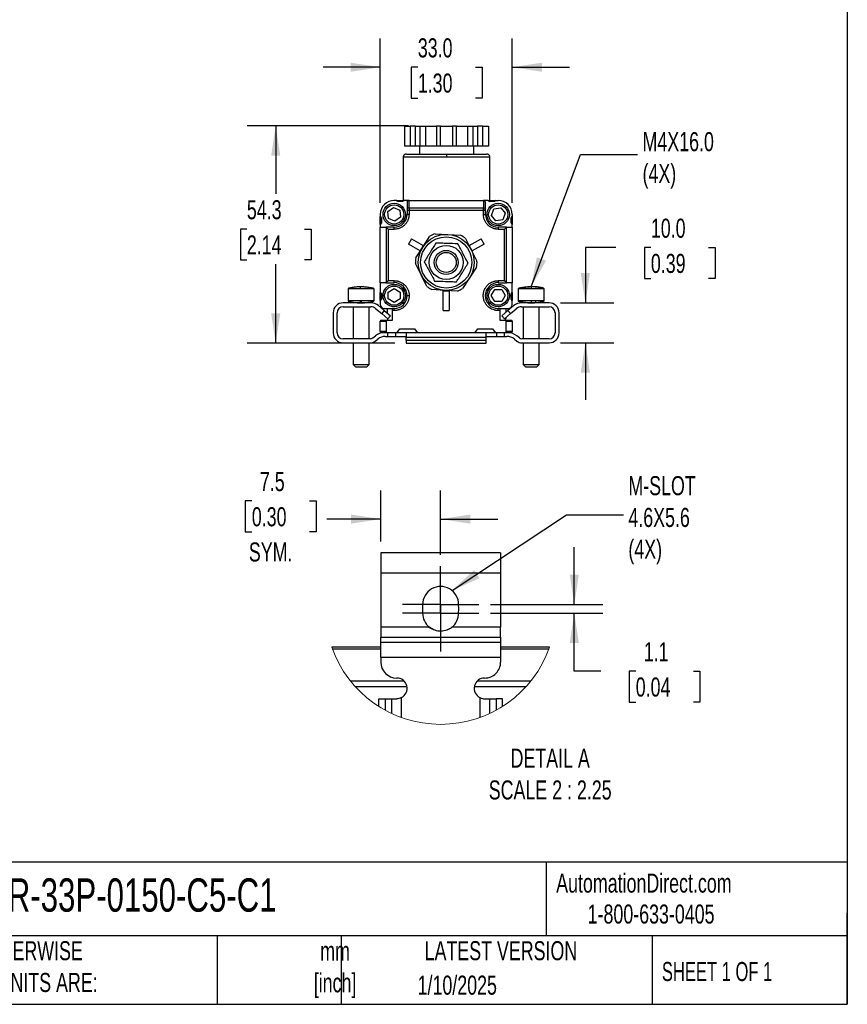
# Model space of a CAD drawing. Header units: millimetres. Extents: x 14 to 614, y 14 to 471.
# Tile 5 of 8: x 407 to 614, y 14 to 260. Entities that reach past the tile are written whole.
import ezdxf

# ---------------------------------------------------------------- set-up
doc = ezdxf.new("R2010")
doc.units = ezdxf.units.MM
doc.header["$LTSCALE"] = 2.25
doc.linetypes.add('CENTERX2', pattern=[20.32, 12.7, -2.54, 2.54, -2.54])
doc.layers.add('CENTER', color=40, linetype='CENTERX2')
doc.layers.add('DIMENSIONS', color=140, linetype='Continuous', lineweight=25)
doc.layers.add('TEXT', color=140, linetype='Continuous', lineweight=25)
doc.styles.add('SLDTEXTSTYLE0', font='TXT', dxfattribs={"width": 0.7})
doc.styles.add('SLDTEXTSTYLE1', font='TXT', dxfattribs={"width": 0.65})
doc.dimstyles.new('SLDDIMSTYLE0', dxfattribs={"dimtxt": 4.855518, "dimasz": 7.4295, "dimexe": 0, "dimexo": 0.0625, "dimgap": 1.213879, "dimtad": 0, "dimtih": 1, "dimtoh": 1, "dimrnd": 1e-09, "dimzin": 12, "dimdsep": 46, "dimtxsty": 'SLDTEXTSTYLE0', "dimsah": 1, "dimcen": 0.09, "dimadec": 0, "dimazin": 3, "dimtfac": 1, "dimtofl": 0, "dimtmove": 0, "dimatfit": 3, "dimfxl": 0, "dimfrac": 2, "dimtolj": 1, "dimtzin": 12, "dimarcsym": 0})
doc.dimstyles.new('SLDDIMSTYLE3', dxfattribs={"dimtxt": 4.855518, "dimasz": 7.4295, "dimexe": 0, "dimexo": 0.0625, "dimgap": 1.213879, "dimtad": 0, "dimtih": 1, "dimtoh": 1, "dimrnd": 1e-09, "dimzin": 4, "dimdsep": 46, "dimtxsty": 'SLDTEXTSTYLE0', "dimsah": 1, "dimcen": 0.09, "dimadec": 0, "dimazin": 1, "dimtfac": 1, "dimtmove": 0, "dimatfit": 0, "dimfxl": 0, "dimfrac": 2, "dimtolj": 1, "dimtzin": 12, "dimarcsym": 0})
doc.dimstyles.new('SLDDIMSTYLE4', dxfattribs={"dimtxt": 0.18, "dimasz": 7.4295, "dimexe": 0, "dimexo": 0.0625, "dimgap": 0, "dimtad": 0, "dimtih": 1, "dimtoh": 1, "dimdec": 0, "dimrnd": 1e-09, "dimzin": 0, "dimdsep": 46, "dimtxsty": 'Standard', "dimsah": 1, "dimcen": 0.09, "dimadec": 0, "dimazin": 0, "dimtfac": 7.4295, "dimtdec": 0, "dimtofl": 0, "dimtmove": 0, "dimatfit": 3, "dimfxl": 0, "dimfrac": 2, "dimtolj": 1, "dimtzin": 0, "dimarcsym": 0})
doc.dimstyles.new('SLDDIMSTYLE6', dxfattribs={"dimtxt": 4.855518, "dimasz": 7.4295, "dimexe": 0, "dimexo": 0.0625, "dimgap": 1.213879, "dimtad": 0, "dimtih": 1, "dimtoh": 1, "dimlfac": 0.5, "dimrnd": 1e-09, "dimzin": 12, "dimdsep": 46, "dimtxsty": 'SLDTEXTSTYLE0', "dimsah": 1, "dimcen": 0.09, "dimadec": 0, "dimazin": 3, "dimtfac": 1, "dimtmove": 0, "dimatfit": 0, "dimfxl": 0, "dimfrac": 2, "dimtolj": 1, "dimtzin": 12, "dimarcsym": 0})

# ---------------------------------------------------------------- blocks, each defined once
blk = doc.blocks.new('_D_5')
at = {"layer": 'DIMENSIONS'}
for p, q in [((556.48, 203.45), (548.86, 203.45)), ((548.86, 203.45), (548.86, 189.64)), ((565.24, 203.45), (563.61, 203.45)), ((563.61, 203.45), (563.61, 195.73)), ((579.67, 203.45), (581.3, 203.45)), ((581.3, 203.45), (581.3, 195.73)), ((563.61, 195.73), (565.24, 195.73)), ((581.3, 195.73), (579.67, 195.73)), ((542.64, 189.64), (556, 189.64)), ((542.64, 179.64), (556, 179.64)), ((548.86, 179.64), (548.86, 165.35))]:
    blk.add_line(p, q, dxfattribs=at)
for points in [[(548.86, 189.64), (550, 197.07), (547.71, 197.07)], [(548.86, 179.64), (547.71, 172.21), (550, 172.21)]]:
    blk.add_solid(points, dxfattribs=at)
at = {"layer": 'DIMENSIONS', "char_height": 4.762, "attachment_point": 1, "style": 'SLDTEXTSTYLE0'}
for s, insert in [('10.0', (565.24, 210.67)), ('0.39', (565.24, 201.87))]:
    blk.add_mtext(s, dxfattribs=dict(at, insert=insert))
blk = doc.blocks.new('_D_6')
at = {"layer": 'DIMENSIONS'}
for p, q in [((497.56, 214.59), (497.56, 255.67)), ((530.56, 214.59), (530.56, 255.67)), ((497.56, 248.53), (483.28, 248.53)), ((506.96, 248.53), (505.33, 248.53)), ((505.33, 248.53), (505.33, 240.81)), ((521.39, 248.53), (523.02, 248.53)), ((523.02, 248.53), (523.02, 240.81)), ((530.56, 248.53), (544.85, 248.53)), ((505.33, 240.81), (506.96, 240.81)), ((523.02, 240.81), (521.39, 240.81))]:
    blk.add_line(p, q, dxfattribs=at)
for points in [[(497.56, 248.53), (490.13, 249.67), (490.13, 247.39)], [(530.56, 248.53), (537.99, 247.39), (537.99, 249.67)]]:
    blk.add_solid(points, dxfattribs=at)
at = {"layer": 'DIMENSIONS', "char_height": 4.762, "attachment_point": 1, "style": 'SLDTEXTSTYLE0'}
for s, insert in [('33.0', (506.96, 255.75)), ('1.30', (506.96, 246.95))]:
    blk.add_mtext(s, dxfattribs=dict(at, insert=insert))
blk = doc.blocks.new('_D_7')
at = {"layer": 'DIMENSIONS'}
for p, q in [((504.67, 233.84), (464.28, 233.84)), ((471.42, 233.84), (471.42, 216.87)), ((464.21, 208.07), (462.58, 208.07)), ((462.58, 208.07), (462.58, 200.35)), ((478.64, 208.07), (480.27, 208.07)), ((480.27, 208.07), (480.27, 200.35)), ((462.58, 200.35), (464.21, 200.35)), ((480.27, 200.35), (478.64, 200.35)), ((471.42, 179.57), (471.42, 199.26)), ((501.18, 179.57), (464.28, 179.57))]:
    blk.add_line(p, q, dxfattribs=at)
for points in [[(471.42, 233.84), (470.28, 226.41), (472.57, 226.41)], [(471.42, 179.57), (472.57, 187), (470.28, 187)]]:
    blk.add_solid(points, dxfattribs=at)
at = {"layer": 'DIMENSIONS', "char_height": 4.762, "attachment_point": 1, "style": 'SLDTEXTSTYLE0'}
for s, insert in [('54.3', (464.21, 215.29)), ('2.14', (464.21, 206.49))]:
    blk.add_mtext(s, dxfattribs=dict(at, insert=insert))
blk = doc.blocks.new('_D_17')
at = {"layer": 'DIMENSIONS'}
for p, q in [((546.09, 114.25), (546.09, 128.53)), ((525.11, 114.25), (553.23, 114.25)), ((525.11, 112.05), (553.23, 112.05)), ((546.09, 97.56), (546.09, 112.05)), ((552.7, 97.56), (546.09, 97.56)), ((561.45, 97.56), (559.82, 97.56)), ((559.82, 97.56), (559.82, 89.84)), ((575.88, 97.56), (577.51, 97.56)), ((577.51, 97.56), (577.51, 89.84)), ((559.82, 89.84), (561.45, 89.84)), ((577.51, 89.84), (575.88, 89.84))]:
    blk.add_line(p, q, dxfattribs=at)
for points in [[(546.09, 114.25), (547.23, 121.68), (544.95, 121.68)], [(546.09, 112.05), (544.95, 104.62), (547.23, 104.62)]]:
    blk.add_solid(points, dxfattribs=at)
at = {"layer": 'DIMENSIONS', "char_height": 4.762, "attachment_point": 1, "style": 'SLDTEXTSTYLE0'}
for s, insert in [('1.1', (563.47, 104.79)), ('0.04', (561.45, 95.98))]:
    blk.add_mtext(s, dxfattribs=dict(at, insert=insert))
blk = doc.blocks.new('_D_18')
at = {"layer": 'DIMENSIONS'}
for p, q in [((497.67, 130), (497.67, 142.72)), ((512.67, 126.68), (512.67, 142.72)), ((465.45, 140.12), (463.82, 140.12)), ((463.82, 140.12), (463.82, 132.4)), ((479.88, 140.12), (481.51, 140.12)), ((481.51, 140.12), (481.51, 132.4)), ((497.67, 135.58), (484.23, 135.58)), ((512.67, 135.58), (526.96, 135.58)), ((463.82, 132.4), (465.45, 132.4)), ((481.51, 132.4), (479.88, 132.4))]:
    blk.add_line(p, q, dxfattribs=at)
for points in [[(497.67, 135.58), (490.24, 136.72), (490.24, 134.43)], [(512.67, 135.58), (520.1, 134.43), (520.1, 136.72)]]:
    blk.add_solid(points, dxfattribs=at)
at = {"layer": 'DIMENSIONS', "char_height": 4.762, "attachment_point": 1, "style": 'SLDTEXTSTYLE0'}
for s, insert in [('7.5', (467.47, 147.34)), ('0.30', (465.45, 138.54)), ('SYM.', (464.71, 129.74))]:
    blk.add_mtext(s, dxfattribs=dict(at, insert=insert))
blk = doc.blocks.new('SW_CENTERMARKSYMBOL_8')
at = {"layer": 'CENTER', "color": 0}
for p, q in [((0, 5.08), (0, 9.58)), ((0, 0), (0, 5.08)), ((-5.08, 0), (-9.58, 0)), ((0, 0), (-5.08, 0)), ((0, 0), (0, -5.08)), ((0, 0), (5.08, 0)), ((5.08, 0), (9.58, 0)), ((0, -5.08), (0, -9.58))]:
    blk.add_line(p, q, dxfattribs=at)
blk = doc.blocks.new('SW_CENTERMARKSYMBOL_9')
at = {"layer": 'CENTER', "color": 0}
for p, q in [((0, 5.08), (0, 9.58)), ((0, 0), (0, 5.08)), ((-5.08, 0), (-9.58, 0)), ((0, 0), (-5.08, 0)), ((0, 0), (0, -5.08)), ((0, 0), (5.08, 0)), ((5.08, 0), (9.58, 0)), ((0, -5.08), (0, -9.58))]:
    blk.add_line(p, q, dxfattribs=at)

msp = doc.modelspace()

# ---------------------------------------------------------------- linework, layer by layer
for p, q in [((503.659, 233.837), (503.659, 228.837)), ((503.659, 233.837), (505.03, 233.837)), ((505.03, 233.837), (505.03, 228.837)), ((506.396, 233.837), (505.03, 233.837)), ((506.396, 228.837), (506.396, 233.837)), ((506.396, 233.837), (507.53, 233.837)), ((507.53, 228.837), (507.53, 233.837)), ((507.53, 233.837), (508.901, 233.837)), ((508.901, 233.837), (508.901, 228.837)), ((508.901, 233.837), (511.643, 233.837)), ((511.643, 233.837), (511.643, 228.837)), ((512.643, 233.837), (511.643, 233.837)), ((512.643, 228.837), (512.643, 233.837)), ((512.643, 233.837), (515.643, 233.837)), ((515.643, 233.837), (515.643, 228.837)), ((516.643, 233.837), (515.643, 233.837)), ((516.643, 228.837), (516.643, 233.837)), ((516.643, 233.837), (519.386, 233.837)), ((519.386, 233.837), (519.386, 228.837)), ((519.386, 233.837), (520.757, 233.837)), ((520.757, 233.837), (520.757, 228.837)), ((520.757, 233.837), (521.891, 233.837)), ((521.891, 233.837), (521.891, 228.837)), ((523.257, 233.837), (521.891, 233.837)), ((523.257, 228.837), (523.257, 233.837)), ((523.257, 233.837), (524.628, 233.837)), ((524.628, 233.837), (524.628, 228.837)), ((505.03, 228.837), (503.659, 228.837)), ((506.396, 228.837), (505.03, 228.837)), ((507.53, 228.837), (506.396, 228.837)), ((507.343, 228.837), (507.343, 226.837)), ((508.901, 228.837), (507.53, 228.837)), ((511.643, 228.837), (508.901, 228.837)), ((512.643, 228.837), (511.643, 228.837)), ((515.643, 228.837), (512.643, 228.837)), ((516.643, 228.837), (515.643, 228.837)), ((519.386, 228.837), (516.643, 228.837)), ((520.757, 228.837), (519.386, 228.837)), ((521.891, 228.837), (520.757, 228.837)), ((520.943, 226.837), (520.943, 228.837)), ((523.257, 228.837), (521.891, 228.837)), ((524.628, 228.837), (523.257, 228.837)), ((503.293, 226.037), (503.293, 215.237)), ((514.143, 226.037), (503.293, 226.037)), ((524.993, 226.037), (514.143, 226.037)), ((524.993, 215.237), (524.993, 226.037)), ((501.563, 215.237), (501.063, 215.237)), ((501.963, 214.937), (501.563, 215.237)), ((501.563, 215.237), (503.563, 215.237)), ((503.224, 214.983), (501.902, 214.983)), ((503.163, 214.937), (501.963, 214.937)), ((503.563, 215.237), (503.163, 214.937)), ((504.763, 215.237), (503.563, 215.237)), ((504.263, 214.73), (504.263, 212.94)), ((504.763, 213.32), (504.763, 215.237)), ((504.763, 215.237), (523.363, 215.237)), ((523.363, 215.237), (523.363, 213.32)), ((524.563, 215.237), (523.363, 215.237)), ((523.863, 212.827), (523.863, 214.73)), ((524.563, 215.237), (524.963, 214.937)), ((524.563, 215.237), (526.563, 215.237)), ((526.224, 214.983), (524.902, 214.983)), ((526.163, 214.937), (524.963, 214.937)), ((526.563, 215.237), (526.163, 214.937)), ((526.563, 215.237), (527.063, 215.237)), ((497.563, 211.737), (497.563, 211.237)), ((499.455, 212.467), (500.853, 213.49)), ((499.642, 210.745), (499.455, 212.467)), ((500.853, 213.49), (502.438, 212.791)), ((502.438, 212.791), (502.625, 211.069)), ((504.263, 212.728), (504.263, 211.737)), ((504.763, 212.728), (504.263, 212.728)), ((504.763, 211.737), (504.263, 211.737)), ((504.763, 213.32), (504.763, 212.728)), ((523.363, 213.32), (504.763, 213.32)), ((504.763, 212.728), (504.763, 211.737)), ((523.363, 212.728), (504.763, 212.728)), ((523.363, 212.728), (523.363, 213.32)), ((523.363, 211.737), (523.363, 212.728)), ((523.863, 212.728), (523.363, 212.728)), ((523.363, 211.737), (523.863, 211.737)), ((523.863, 211.737), (523.863, 212.728)), ((525.382, 211.49), (526.003, 213.107)), ((526.003, 213.107), (527.713, 213.378)), ((527.713, 213.378), (528.804, 212.033)), ((528.804, 212.033), (528.184, 210.415)), ((530.563, 211.737), (530.563, 211.237)), ((497.563, 211.237), (497.863, 210.837)), ((497.563, 209.237), (497.563, 211.237)), ((497.863, 209.637), (497.563, 209.237)), ((497.563, 209.237), (497.563, 208.537)), ((497.817, 210.898), (497.817, 209.575)), ((497.863, 210.837), (497.863, 209.637)), ((501.227, 210.046), (499.642, 210.745)), ((502.625, 211.069), (501.227, 210.046)), ((526.473, 210.144), (525.382, 211.49)), ((528.184, 210.415), (526.473, 210.144)), ((530.263, 210.837), (530.563, 211.237)), ((530.263, 209.637), (530.263, 210.837)), ((530.263, 209.637), (530.563, 209.237)), ((530.309, 209.575), (530.309, 210.898)), ((530.563, 211.237), (530.563, 209.237)), ((530.563, 208.537), (530.563, 209.237)), ((497.563, 194.675), (497.563, 208.537)), ((497.563, 208.537), (499, 208.537)), ((501.063, 208.537), (499, 208.537)), ((499.008, 208.533), (499.504, 208.037)), ((499.008, 208.533), (499.008, 194.679)), ((499.504, 208.037), (499.504, 195.175)), ((499.504, 208.037), (501.063, 208.037)), ((501.063, 208.037), (501.063, 208.537)), ((511.269, 206.912), (514.472, 206.725)), ((527.063, 208.537), (527.063, 208.037)), ((529.125, 208.537), (527.063, 208.537)), ((527.063, 208.037), (528.622, 208.037)), ((528.622, 208.037), (529.118, 208.533)), ((528.622, 195.175), (528.622, 208.037)), ((529.118, 194.679), (529.118, 208.533)), ((529.125, 208.537), (530.563, 208.537)), ((530.563, 208.537), (530.563, 194.675)), ((505.345, 205.636), (504.595, 204.337)), ((507.54, 202.637), (504.595, 204.337)), ((505.345, 205.636), (508.29, 203.936)), ((508.215, 203.585), (509.979, 206.264)), ((514.472, 206.725), (517.674, 206.537)), ((518.88, 205.744), (520.319, 202.877)), ((519.836, 203.936), (522.781, 205.636)), ((523.531, 204.337), (520.586, 202.637)), ((523.531, 204.337), (522.781, 205.636)), ((506.452, 200.905), (508.215, 203.585)), ((508.29, 203.936), (507.54, 202.637)), ((520.586, 202.637), (519.836, 203.936)), ((520.319, 202.877), (521.758, 200.01)), ((507.807, 196.597), (506.368, 199.464)), ((521.674, 198.568), (519.91, 195.889)), ((499, 194.675), (497.563, 194.675)), ((497.563, 194.675), (497.563, 192.237)), ((499, 194.675), (501.063, 194.675)), ((499.504, 195.175), (499.008, 194.679)), ((501.063, 195.175), (499.504, 195.175)), ((501.063, 194.675), (501.063, 195.175)), ((509.246, 193.73), (507.807, 196.597)), ((519.91, 195.889), (518.147, 193.209)), ((528.622, 195.175), (527.063, 195.175)), ((527.063, 195.175), (527.063, 194.675)), ((527.063, 194.675), (529.125, 194.675)), ((529.118, 194.679), (528.622, 195.175)), ((530.563, 194.675), (529.125, 194.675)), ((530.563, 192.237), (530.563, 194.675)), ((489.533, 193.137), (489.533, 190.137)), ((489.534, 193.137), (489.533, 193.137)), ((492.558, 193.137), (489.534, 193.137)), ((496.014, 193.137), (492.558, 193.137)), ((496.033, 193.137), (496.014, 193.137)), ((496.033, 190.137), (496.033, 193.137)), ((497.563, 192.237), (497.863, 191.837)), ((497.563, 190.237), (497.563, 192.237)), ((499.543, 192.335), (501.042, 193.202)), ((499.544, 190.603), (499.543, 192.335)), ((501.042, 193.202), (502.543, 192.338)), ((502.543, 192.338), (502.544, 190.606)), ((513.654, 192.749), (510.452, 192.936)), ((513.313, 187.737), (513.313, 192.637)), ((513.313, 192.637), (514.813, 192.637)), ((516.857, 192.561), (513.654, 192.749)), ((514.813, 192.637), (514.813, 187.737)), ((525.331, 191.475), (526.197, 192.975)), ((526.197, 192.975), (527.929, 192.975)), ((527.929, 192.975), (528.795, 191.475)), ((530.263, 191.837), (530.563, 192.237)), ((530.563, 192.237), (530.563, 190.237)), ((532.033, 193.137), (532.033, 190.137)), ((535.283, 193.137), (532.033, 193.137)), ((538.532, 193.137), (535.283, 193.137)), ((536.834, 193.637), (536.239, 193.637)), ((538.533, 193.137), (538.531, 193.137)), ((538.533, 190.137), (538.533, 193.137)), ((538.533, 190.137), (538.533, 193.137)), ((495.191, 189.637), (488.283, 189.637)), ((489.534, 190.137), (489.533, 190.137)), ((492.558, 190.137), (489.534, 190.137)), ((496.014, 190.137), (492.558, 190.137)), ((496.033, 190.137), (496.014, 190.137)), ((497.863, 190.637), (497.563, 190.237)), ((497.563, 190.237), (497.563, 189.237)), ((497.817, 191.898), (497.817, 190.575)), ((497.863, 191.837), (497.863, 190.637)), ((501.045, 189.738), (499.544, 190.603)), ((502.544, 190.606), (501.045, 189.738)), ((526.197, 189.975), (525.331, 191.475)), ((527.929, 189.975), (526.197, 189.975)), ((528.795, 191.475), (527.929, 189.975)), ((530.263, 190.637), (530.263, 191.837)), ((530.563, 190.237), (530.263, 190.637)), ((530.309, 190.575), (530.309, 191.898)), ((530.563, 189.237), (530.563, 190.237)), ((535.283, 190.137), (532.033, 190.137)), ((539.783, 189.637), (532.875, 189.637)), ((538.532, 190.137), (535.283, 190.137)), ((538.533, 190.137), (538.531, 190.137)), ((485.783, 187.137), (485.783, 182.137)), ((486.783, 182.137), (486.783, 187.137)), ((488.283, 188.637), (495.191, 188.637)), ((490.783, 188.637), (490.783, 180.637)), ((494.783, 180.637), (494.783, 188.637)), ((496.476, 188.169), (497.938, 186.942)), ((498.581, 187.708), (497.119, 188.935)), ((498.581, 187.708), (497.938, 186.942)), ((498.563, 188.237), (500.563, 188.237)), ((498.581, 187.708), (500.113, 186.423)), ((499.343, 187.069), (499.343, 188.237)), ((500.563, 188.237), (500.563, 188.198)), ((500.563, 188.198), (500.563, 187.698)), ((501.063, 188.198), (500.563, 188.198)), ((500.563, 187.698), (500.563, 185.237)), ((501.063, 187.698), (500.563, 187.698)), ((501.063, 187.698), (501.063, 188.198)), ((513.313, 187.737), (514.813, 187.737)), ((527.063, 187.698), (527.063, 188.198)), ((527.563, 188.198), (527.063, 188.198)), ((527.563, 187.698), (527.063, 187.698)), ((527.563, 188.237), (529.563, 188.237)), ((527.563, 188.198), (527.563, 188.237)), ((527.563, 187.698), (527.563, 188.198)), ((527.563, 185.237), (527.563, 187.698)), ((529.485, 187.708), (527.952, 186.423)), ((528.943, 188.237), (528.943, 187.254)), ((530.946, 188.935), (529.485, 187.708)), ((530.127, 186.942), (529.485, 187.708)), ((530.127, 186.942), (531.589, 188.169)), ((532.875, 188.637), (539.783, 188.637)), ((533.283, 188.637), (533.283, 180.637)), ((537.283, 180.637), (537.283, 188.637)), ((537.283, 180.637), (537.283, 188.637)), ((541.283, 187.137), (541.283, 182.137)), ((542.283, 182.137), (542.283, 187.137)), ((497.563, 182.437), (497.563, 185.037)), ((497.563, 185.037), (499.063, 185.037)), ((499.264, 185.237), (497.763, 185.237)), ((497.938, 186.942), (499.47, 185.657)), ((499.063, 185.037), (499.063, 182.437)), ((500.563, 185.237), (499.264, 185.237)), ((499.343, 185.737), (499.343, 185.763)), ((499.47, 185.657), (500.113, 186.423)), ((528.861, 185.237), (527.563, 185.237)), ((528.595, 185.657), (527.952, 186.423)), ((530.127, 186.942), (528.595, 185.657)), ((530.363, 185.237), (528.861, 185.237)), ((528.943, 185.949), (528.943, 185.737)), ((529.063, 182.437), (529.063, 185.037)), ((529.063, 185.037), (530.563, 185.037)), ((530.563, 185.037), (530.563, 182.437)), ((499.063, 182.437), (497.563, 182.437)), ((497.763, 182.237), (499.264, 182.237)), ((499.264, 182.237), (501.813, 182.237)), ((499.433, 181.237), (499.433, 182.237)), ((501.433, 181.237), (501.433, 182.237)), ((501.813, 182.237), (502.488, 183.137)), ((501.813, 182.237), (503.719, 182.237)), ((502.488, 183.137), (506.138, 183.137)), ((503.719, 182.237), (506.813, 182.237)), ((506.138, 183.137), (506.813, 182.237)), ((506.813, 182.237), (521.313, 182.237)), ((521.313, 182.237), (521.988, 183.137)), ((521.313, 182.237), (524.346, 182.237)), ((521.988, 183.137), (525.638, 183.137)), ((524.346, 182.237), (526.313, 182.237)), ((525.638, 183.137), (526.313, 182.237)), ((526.313, 182.237), (528.861, 182.237)), ((526.633, 182.237), (526.633, 181.237)), ((528.633, 181.237), (528.633, 182.237)), ((528.861, 182.237), (530.363, 182.237)), ((530.563, 182.437), (529.063, 182.437)), ((495.081, 180.637), (488.283, 180.637)), ((495.706, 180.856), (496.336, 181.36)), ((496.331, 180.075), (496.961, 180.579)), ((498.835, 181.237), (499.433, 181.237)), ((499.433, 181.237), (501.433, 181.237)), ((501.433, 181.237), (503.886, 181.237)), ((504.033, 182.115), (504.033, 181.066)), ((504.033, 180.179), (504.033, 181.066)), ((504.033, 181.066), (524.033, 181.066)), ((504.033, 180.179), (504.033, 179.57)), ((524.033, 180.179), (504.033, 180.179)), ((524.033, 181.066), (524.033, 182.115)), ((524.033, 180.179), (524.033, 181.066)), ((524.033, 179.57), (524.033, 180.179)), ((524.18, 181.237), (526.633, 181.237)), ((526.633, 181.237), (528.633, 181.237)), ((528.633, 181.237), (529.23, 181.237)), ((531.104, 180.579), (531.735, 180.075)), ((532.36, 180.856), (531.729, 181.36)), ((539.783, 180.637), (532.984, 180.637)), ((488.283, 179.637), (495.081, 179.637)), ((490.783, 179.637), (490.783, 174.237)), ((494.783, 174.237), (494.783, 179.637)), ((504.033, 179.57), (524.033, 179.57)), ((532.984, 179.637), (539.783, 179.637)), ((533.283, 179.637), (533.283, 174.237)), ((537.283, 174.237), (537.283, 179.637)), ((537.283, 174.237), (537.283, 179.637)), ((490.783, 174.237), (491.383, 173.637)), ((490.783, 174.237), (492.644, 174.237)), ((491.383, 173.637), (492.686, 173.637)), ((492.644, 174.237), (494.783, 174.237)), ((492.686, 173.637), (494.183, 173.637)), ((494.183, 173.637), (494.783, 174.237)), ((533.283, 174.237), (533.883, 173.637)), ((533.283, 174.237), (535.283, 174.237)), ((533.883, 173.637), (535.283, 173.637)), ((535.283, 174.237), (537.283, 174.237)), ((535.283, 173.637), (536.683, 173.637)), ((536.683, 173.637), (537.283, 174.237)), ((536.683, 173.637), (537.283, 174.237)), ((536.683, 173.637), (536.683, 173.637)), ((537.283, 174.237), (537.283, 174.237)), ((527.672, 127.146), (497.672, 127.146)), ((497.672, 127.146), (497.672, 122.146)), ((527.672, 127.146), (527.672, 122.146)), ((497.672, 122.146), (527.672, 122.146)), ((497.672, 122.146), (497.672, 108.549)), ((527.672, 122.146), (527.672, 108.549)), ((508.172, 114.246), (508.172, 113.907)), ((517.172, 113.907), (517.172, 114.246)), ((508.172, 112.385), (508.172, 112.046)), ((517.172, 112.046), (517.172, 112.385)), ((509.84, 108.549), (497.672, 108.549)), ((497.672, 108.549), (497.672, 106.051)), ((527.672, 108.549), (515.504, 108.549)), ((527.672, 106.051), (527.672, 108.549)), ((497.672, 106.051), (527.672, 106.051)), ((497.672, 104.79), (497.672, 106.051)), ((527.672, 106.051), (527.672, 104.79)), ((497.672, 103.586), (485.424, 103.586)), ((497.672, 104.79), (527.672, 104.79)), ((497.672, 101.041), (497.672, 104.79)), ((527.672, 104.79), (527.672, 101.041)), ((539.919, 103.586), (527.672, 103.586)), ((485.568, 103.186), (497.672, 103.186)), ((497.672, 101.041), (527.672, 101.041)), ((497.672, 101.041), (497.672, 99.846)), ((527.672, 103.186), (539.776, 103.186)), ((527.672, 101.041), (527.672, 99.846)), ((503.509, 95.086), (490.141, 95.086)), ((491.293, 93.736), (504.225, 93.736)), ((521.118, 93.736), (534.051, 93.736)), ((535.203, 95.086), (521.834, 95.086)), ((497.245, 88.736), (497.245, 90.646)), ((497.245, 90.646), (498.83, 90.646)), ((498.83, 90.646), (498.83, 87.804)), ((498.83, 90.646), (500.494, 90.646)), ((500.494, 86.964), (500.494, 90.646)), ((500.494, 90.646), (501.672, 90.646)), ((502.872, 85.984), (502.872, 90.94)), ((522.471, 90.94), (522.471, 85.984)), ((523.672, 90.646), (524.849, 90.646)), ((524.849, 90.646), (524.849, 86.964)), ((524.849, 90.646), (526.513, 90.646)), ((526.513, 90.646), (526.513, 87.804)), ((528.099, 90.646), (526.513, 90.646)), ((528.099, 88.736), (528.099, 90.646))]:
    msp.add_line(p, q)
for centre, radius in [((501.063, 211.737), 2.8), ((501.063, 211.737), 2.4), ((527.063, 211.737), 2.8), ((527.063, 211.737), 2.4), ((514.063, 199.737), 7), ((514.063, 199.737), 6.4), ((514.063, 199.737), 4.25), ((514.063, 199.737), 3), ((514.063, 199.737), 2.5), ((501.063, 191.437), 2.8), ((501.063, 191.437), 2.4), ((527.063, 191.437), 2.8), ((527.063, 191.437), 2.4)]:
    msp.add_circle(centre, radius)
for centre, radius, start, end in [((501.063, 211.737), 3.5, 90, 180), ((527.063, 211.737), 3.5, 360, 90), ((501.063, 211.737), 3.2, 270, 360), ((504.76, 212.824), 0.497, 89.61024, 179.60486), ((523.366, 212.824), 0.497, 0.39514, 90.38976), ((527.063, 211.737), 3.2, 180, 270), ((514.063, 199.737), 7.7, 111.27246, 122.03251), ((514.063, 199.737), 7.7, 51.27246, 62.03251), ((514.063, 199.737), 7.7, 171.27246, 182.03251), ((514.063, 199.737), 7.7, 351.27246, 2.03251), ((501.063, 191.437), 3.239, 360, 90), ((527.063, 191.437), 3.239, 90, 270), ((514.063, 199.737), 7.7, 231.27246, 242.03251), ((514.063, 199.737), 7.7, 291.27246, 302.03251), ((488.283, 187.137), 2.5, 90, 180), ((495.191, 186.637), 3, 50, 90), ((501.063, 191.437), 3.239, 270, 360), ((532.875, 186.637), 3, 90, 130), ((539.783, 187.137), 2.5, 360, 90), ((488.283, 187.137), 1.5, 90, 180), ((495.191, 186.637), 2, 50, 90), ((498.563, 189.237), 1, 180, 270), ((529.563, 189.237), 1, 270, 360), ((532.875, 186.637), 2, 90, 130), ((539.783, 187.137), 1.5, 0, 90), ((501.343, 185.737), 2, 180, 194.47672), ((526.943, 185.737), 2, 345.4811, 0), ((488.283, 182.137), 2.5, 180, 270), ((488.283, 182.137), 1.5, 180, 270), ((498.835, 178.237), 4, 90, 128.65981), ((529.23, 178.237), 4, 51.34019, 90), ((539.783, 182.137), 1.5, 270, 360), ((539.783, 182.137), 2.5, 270, 0), ((495.081, 181.637), 1, 270, 308.65981), ((495.081, 181.637), 2, 270, 308.65981), ((498.835, 178.237), 3, 90, 128.65981), ((529.23, 178.237), 3, 51.34019, 90), ((532.984, 181.637), 2, 231.34019, 270), ((532.984, 181.637), 1, 231.34019, 270), ((512.672, 114.246), 4.5, 359.99998, 180.00002), ((512.671, 113.146), 4.563, 170.40468, 189.59532), ((512.672, 113.146), 4.564, 350.40579, 9.59421), ((512.672, 112.046), 4.5, 179.99981, 230.9944), ((512.672, 112.046), 4.5, 309.00598, 359.99981), ((501.672, 99.846), 4, 180, 270), ((523.672, 99.846), 4, 269.99989, 0), ((501.672, 93.246), 2.6, 297.49572, 90.00009), ((523.672, 93.246), 2.6, 90.00008, 242.50428)]:
    msp.add_arc(centre, radius, start, end)
at = {"color": 7, "linetype": 'Continuous', "lineweight": 18}
msp.add_arc((512.672, 113.146), 28.876, 199.33474, 340.66526, dxfattribs=at)
for centre, major_axis, ratio, start_param, end_param in [((504.763, 214.73), (0, -0.507), 0.9863939, 3.1415927, 4.712389), ((523.363, 214.73), (0, 0.507), 0.9863939, 4.712389, 6.2831853), ((499, 208.037), (0, 0.5), 0.125, 6.1588303, 6.2831853), ((529.125, 208.037), (0, 0.5), 0.125, 0, 0.124355), ((499, 195.175), (0, 0.5), 0.125, 3.1415927, 3.2659476), ((529.125, 195.175), (0, 0.5), 0.125, 3.0172377, 3.1415927), ((499.264, 185.037), (-0.202, 0), 0.9922779, 4.712389, 6.2831853), ((528.861, 185.037), (-0.202, 0), 0.9922779, 3.1415927, 4.712389), ((499.264, 182.437), (0.202, 0), 0.9922779, 3.1415927, 4.712389), ((528.861, 182.437), (-0.202, 0), 0.9922779, 1.5707963, 3.1415927)]:
    msp.add_ellipse(centre, major_axis=major_axis, ratio=ratio, start_param=start_param, end_param=end_param)
for points, knots in [([(504.093, 226.837), (503.993, 226.826), (503.838, 226.809), (503.651, 226.71), (503.523, 226.606), (503.42, 226.478), (503.32, 226.292), (503.304, 226.137), (503.293, 226.037)], [0, 0, 0, 0, 0.2394568, 0.3683607, 0.5, 0.6316393, 0.7605432, 1, 1, 1, 1]), ([(504.126, 226.837), (504.124, 226.837), (504.119, 226.837), (504.429, 226.837), (505.012, 226.837), (505.862, 226.837), (506.943, 226.837), (508.218, 226.837), (509.202, 226.837), (509.693, 226.837)], [0, 0, 0, 0, 0.0954417, 0.2462014, 0.3969611, 0.5477208, 0.6984806, 0.8492403, 1, 1, 1, 1]), ([(509.693, 226.837), (509.78, 226.837), (509.953, 226.837), (510.216, 226.837), (510.483, 226.837), (510.843, 226.837), (511.3, 226.837), (511.857, 226.837), (512.422, 226.837), (512.992, 226.837), (513.471, 226.837), (513.855, 226.837), (514.047, 226.837), (514.143, 226.837)], [0, 0, 0, 0, 0.06250729, 0.12497813, 0.18746391, 0.250016, 0.37495149, 0.50000643, 0.62494192, 0.74999687, 0.874992, 0.93746619, 1, 1, 1, 1]), ([(514.143, 226.837), (514.143, 226.837), (514.143, 226.819), (514.143, 226.741), (514.143, 226.68), (514.143, 226.524), (514.143, 226.43), (514.143, 226.233), (514.143, 226.131), (514.143, 226.037)], [0, 0, 0, 0, 0.25, 0.25, 0.5, 0.5, 0.75, 0.75, 1, 1, 1, 1]), ([(514.143, 226.837), (514.705, 226.837), (515.828, 226.837), (517.466, 226.837), (519.011, 226.837), (520.419, 226.837), (521.651, 226.837), (522.672, 226.837), (523.458, 226.837), (523.964, 226.837), (524.201, 226.837), (524.169, 226.837), (524.16, 226.837)], [0, 0, 0, 0, 0.1067504, 0.2135008, 0.3202513, 0.4270017, 0.5337521, 0.6405025, 0.7472529, 0.8540034, 0.9607538, 1, 1, 1, 1]), ([(524.993, 226.037), (524.983, 226.137), (524.966, 226.292), (524.866, 226.478), (524.763, 226.606), (524.635, 226.71), (524.449, 226.809), (524.294, 226.826), (524.193, 226.837)], [0, 0, 0, 0, 0.2394568, 0.3683607, 0.5, 0.6316393, 0.7605432, 1, 1, 1, 1]), ([(504.763, 211.737), (504.762, 211.67), (504.76, 211.536), (504.743, 211.338), (504.717, 211.141), (504.68, 210.946), (504.632, 210.753), (504.574, 210.562), (504.485, 210.32), (504.354, 210.032), (504.164, 209.707), (503.94, 209.4), (503.684, 209.116), (503.4, 208.86), (503.094, 208.636), (502.768, 208.446), (502.435, 208.294), (502.096, 208.178), (501.758, 208.096), (501.412, 208.046), (501.18, 208.04), (501.063, 208.037)], [0, 0, 0, 0, 0.034521, 0.0687986, 0.1029323, 0.1370227, 0.1711708, 0.2054771, 0.2400408, 0.3042642, 0.3686659, 0.4342545, 0.5000278, 0.5656151, 0.6313898, 0.6956092, 0.7600149, 0.8202466, 0.879961, 0.9396987, 1, 1, 1, 1]), ([(504.263, 212.827), (504.263, 212.823), (504.263, 212.812), (504.263, 212.774), (504.263, 212.75), (504.263, 212.728)], [0, 0, 0, 0, 0.5, 0.5, 1, 1, 1, 1]), ([(527.063, 208.037), (526.996, 208.038), (526.863, 208.04), (526.664, 208.056), (526.467, 208.083), (526.272, 208.12), (526.079, 208.168), (525.889, 208.226), (525.646, 208.314), (525.358, 208.446), (525.033, 208.636), (524.726, 208.859), (524.442, 209.115), (524.186, 209.399), (523.962, 209.706), (523.772, 210.032), (523.62, 210.365), (523.504, 210.703), (523.423, 211.042), (523.372, 211.387), (523.366, 211.62), (523.363, 211.737)], [0, 0, 0, 0, 0.034521, 0.0687986, 0.1029323, 0.1370227, 0.1711708, 0.2054771, 0.2400408, 0.3042642, 0.3686659, 0.4342545, 0.5000278, 0.5656151, 0.6313898, 0.6956092, 0.7600149, 0.8202466, 0.879961, 0.9396987, 1, 1, 1, 1]), ([(523.863, 212.728), (523.863, 212.75), (523.863, 212.774), (523.863, 212.812), (523.863, 212.823), (523.863, 212.827)], [0, 0, 0, 0, 0.5, 0.5, 1, 1, 1, 1]), ([(511.481, 204.576), (511.008, 203.816), (510.527, 203.044), (509.911, 202.055), (509.787, 201.856), (509.542, 201.463), (509.42, 201.267), (509.057, 200.685), (508.818, 200.301), (508.581, 199.921)], [0, 0, 0, 0, 0.5, 0.5, 0.625, 0.625, 0.75, 0.75, 1, 1, 1, 1]), ([(516.963, 204.392), (516.068, 204.422), (515.16, 204.453), (513.994, 204.492), (513.76, 204.499), (513.297, 204.515), (513.067, 204.523), (512.381, 204.546), (511.929, 204.561), (511.481, 204.576)], [0, 0, 0, 0, 0.5, 0.5, 0.625, 0.625, 0.75, 0.75, 1, 1, 1, 1]), ([(519.545, 199.553), (519.123, 200.343), (518.695, 201.145), (518.147, 202.173), (518.036, 202.38), (517.818, 202.789), (517.71, 202.992), (517.387, 203.598), (517.174, 203.996), (516.963, 204.392)], [0, 0, 0, 0, 0.5, 0.5, 0.625, 0.625, 0.75, 0.75, 1, 1, 1, 1]), ([(508.581, 199.921), (509.003, 199.13), (509.431, 198.328), (509.979, 197.3), (510.09, 197.093), (510.308, 196.684), (510.416, 196.481), (510.739, 195.876), (510.952, 195.477), (511.163, 195.081)], [0, 0, 0, 0, 0.5, 0.5, 0.625, 0.625, 0.75, 0.75, 1, 1, 1, 1]), ([(516.645, 194.897), (517.118, 195.657), (517.599, 196.429), (518.215, 197.418), (518.339, 197.617), (518.584, 198.011), (518.706, 198.206), (519.069, 198.788), (519.308, 199.172), (519.545, 199.553)], [0, 0, 0, 0, 0.5, 0.5, 0.625, 0.625, 0.75, 0.75, 1, 1, 1, 1]), ([(501.063, 195.175), (501.131, 195.174), (501.265, 195.172), (501.466, 195.156), (501.665, 195.129), (501.862, 195.091), (502.057, 195.043), (502.25, 194.984), (502.494, 194.895), (502.786, 194.762), (503.114, 194.57), (503.424, 194.344), (503.711, 194.085), (503.97, 193.798), (504.196, 193.489), (504.388, 193.16), (504.542, 192.823), (504.659, 192.481), (504.741, 192.139), (504.792, 191.79), (504.799, 191.555), (504.802, 191.437)], [0, 0, 0, 0, 0.0345212, 0.068799, 0.1029328, 0.1370231, 0.1711712, 0.2054773, 0.2400408, 0.3042652, 0.3686659, 0.4342555, 0.5000279, 0.5656161, 0.6313898, 0.6956101, 0.7600149, 0.820247, 0.8799615, 0.9396991, 1, 1, 1, 1]), ([(511.163, 195.081), (512.058, 195.051), (512.966, 195.021), (514.131, 194.982), (514.366, 194.974), (514.829, 194.958), (515.059, 194.951), (515.745, 194.928), (516.196, 194.912), (516.645, 194.897)], [0, 0, 0, 0, 0.5, 0.5, 0.625, 0.625, 0.75, 0.75, 1, 1, 1, 1]), ([(527.063, 187.698), (527.004, 187.699), (526.886, 187.7), (526.709, 187.713), (526.534, 187.734), (526.36, 187.763), (526.187, 187.8), (525.857, 187.888), (525.381, 188.074), (524.776, 188.449), (524.209, 188.975), (523.726, 189.676), (523.4, 190.516), (523.285, 191.437), (523.4, 192.357), (523.726, 193.197), (524.209, 193.898), (524.776, 194.424), (525.381, 194.799), (525.911, 195.006), (526.358, 195.114), (526.709, 195.166), (526.945, 195.172), (527.063, 195.175)], [0, 0, 0, 0, 0.01512583, 0.03018809, 0.04522058, 0.06025727, 0.07533214, 0.09047889, 0.14771065, 0.20502147, 0.2717772, 0.34418395, 0.42091723, 0.50001209, 0.57910695, 0.65584024, 0.72824699, 0.79500271, 0.85222489, 0.90954535, 0.93972072, 0.96978139, 1, 1, 1, 1]), ([(492.592, 193.637), (492.326, 193.629), (491.895, 193.616), (491.293, 193.554), (490.787, 193.489), (490.296, 193.408), (489.883, 193.318), (489.59, 193.225), (489.552, 193.166), (489.533, 193.137)], [0, 0, 0, 0, 0.1687676, 0.2734998, 0.3930678, 0.5275407, 0.6756592, 0.8345856, 1, 1, 1, 1]), ([(492.592, 193.637), (492.588, 193.637), (492.584, 193.626), (492.575, 193.577), (492.571, 193.539), (492.565, 193.441), (492.562, 193.382), (492.559, 193.259), (492.558, 193.196), (492.558, 193.137)], [0, 0, 0, 0, 0.25, 0.25, 0.5, 0.5, 0.75, 0.75, 1, 1, 1, 1]), ([(495.985, 193.174), (495.969, 193.192), (495.928, 193.239), (495.622, 193.318), (495.144, 193.408), (494.576, 193.488), (494.001, 193.554), (493.333, 193.616), (492.874, 193.629), (492.592, 193.637)], [0, 0, 0, 0, 0.1027955, 0.2736605, 0.4339143, 0.5795663, 0.7086729, 0.821076, 1, 1, 1, 1]), ([(535.283, 193.637), (535.008, 193.629), (534.562, 193.616), (533.928, 193.554), (533.387, 193.488), (532.858, 193.408), (532.411, 193.318), (532.095, 193.225), (532.054, 193.167), (532.033, 193.137)], [0, 0, 0, 0, 0.1676905, 0.2723969, 0.3923078, 0.5273948, 0.6761399, 0.8352825, 1, 1, 1, 1]), ([(535.283, 193.599), (535.084, 193.585), (534.64, 193.554), (533.927, 193.488), (533.191, 193.408), (532.559, 193.319), (532.118, 193.227), (532.062, 193.167), (532.033, 193.137)], [0, 0, 0, 0, 0.120051, 0.268243, 0.4358712, 0.6187885, 0.8098077, 1, 1, 1, 1]), ([(538.533, 193.137), (538.512, 193.167), (538.471, 193.225), (538.154, 193.318), (537.707, 193.408), (537.179, 193.488), (536.638, 193.554), (536.003, 193.616), (535.557, 193.629), (535.283, 193.637)], [0, 0, 0, 0, 0.1647175, 0.3238601, 0.4726052, 0.6076922, 0.7276031, 0.8323095, 1, 1, 1, 1]), ([(535.283, 193.637), (535.283, 193.637), (535.283, 193.626), (535.283, 193.577), (535.283, 193.539), (535.283, 193.441), (535.283, 193.382), (535.283, 193.259), (535.283, 193.196), (535.283, 193.137)], [0, 0, 0, 0, 0.25, 0.25, 0.5, 0.5, 0.75, 0.75, 1, 1, 1, 1]), ([(538.533, 193.137), (538.52, 193.166), (538.494, 193.224), (538.294, 193.318), (538.006, 193.407), (537.58, 193.51), (537.178, 193.564), (536.93, 193.597)], [0, 0, 0, 0, 0.2036724, 0.3962797, 0.5747695, 0.7373232, 1, 1, 1, 1]), ([(489.533, 190.137), (489.552, 190.107), (489.59, 190.048), (489.883, 189.955), (490.296, 189.866), (490.787, 189.785), (491.293, 189.719), (491.895, 189.657), (492.326, 189.644), (492.592, 189.637)], [0, 0, 0, 0, 0.1654144, 0.3243408, 0.4724593, 0.6069322, 0.7265002, 0.8312324, 1, 1, 1, 1]), ([(492.558, 190.137), (492.558, 190.078), (492.559, 190.014), (492.562, 189.891), (492.565, 189.832), (492.571, 189.734), (492.575, 189.696), (492.584, 189.647), (492.588, 189.637), (492.592, 189.637)], [0, 0, 0, 0, 0.25, 0.25, 0.5, 0.5, 0.75, 0.75, 1, 1, 1, 1]), ([(492.592, 189.637), (492.874, 189.645), (493.333, 189.657), (494.001, 189.719), (494.576, 189.785), (495.144, 189.866), (495.622, 189.955), (495.928, 190.034), (495.969, 190.081), (495.985, 190.099)], [0, 0, 0, 0, 0.178924, 0.2913271, 0.4204337, 0.5660857, 0.7263395, 0.8972045, 1, 1, 1, 1]), ([(492.783, 190.137), (492.783, 190.078), (492.783, 190.014), (492.783, 189.891), (492.783, 189.832), (492.783, 189.734), (492.783, 189.696), (492.783, 189.647), (492.783, 189.637), (492.783, 189.637)], [0, 0, 0, 0, 0.25, 0.25, 0.5, 0.5, 0.75, 0.75, 1, 1, 1, 1]), ([(492.783, 189.637), (493.057, 189.644), (493.503, 189.657), (494.138, 189.719), (494.679, 189.785), (495.204, 189.866), (495.641, 189.95), (495.8, 190.005), (495.874, 190.03)], [0, 0, 0, 0, 0.2072675, 0.3366859, 0.4848973, 0.6518664, 0.8357171, 1, 1, 1, 1]), ([(504.802, 191.437), (504.801, 191.369), (504.799, 191.234), (504.782, 191.033), (504.755, 190.835), (504.718, 190.638), (504.67, 190.443), (504.61, 190.25), (504.521, 190.005), (504.389, 189.714), (504.196, 189.385), (503.97, 189.075), (503.712, 188.788), (503.425, 188.53), (503.115, 188.304), (502.786, 188.111), (502.449, 187.958), (502.107, 187.84), (501.765, 187.758), (501.416, 187.707), (501.181, 187.701), (501.063, 187.698)], [0, 0, 0, 0, 0.0345212, 0.068799, 0.1029328, 0.1370231, 0.1711712, 0.2054774, 0.2400408, 0.3042652, 0.3686659, 0.4342555, 0.5000279, 0.5656161, 0.6313898, 0.6956101, 0.7600149, 0.820247, 0.8799615, 0.9396991, 1, 1, 1, 1]), ([(504.302, 191.437), (504.302, 191.437), (504.313, 191.437), (504.361, 191.437), (504.399, 191.437), (504.497, 191.437), (504.556, 191.437), (504.679, 191.437), (504.743, 191.437), (504.802, 191.437)], [0, 0, 0, 0, 0.25, 0.25, 0.5, 0.5, 0.75, 0.75, 1, 1, 1, 1]), ([(532.033, 190.137), (532.054, 190.107), (532.095, 190.048), (532.411, 189.955), (532.858, 189.866), (533.387, 189.785), (533.928, 189.719), (534.562, 189.657), (535.008, 189.644), (535.283, 189.637)], [0, 0, 0, 0, 0.1647175, 0.3238601, 0.4726052, 0.6076922, 0.7276031, 0.8323095, 1, 1, 1, 1]), ([(532.113, 190.086), (532.129, 190.073), (532.181, 190.029), (532.565, 189.954), (533.189, 189.865), (533.927, 189.785), (534.652, 189.719), (535.29, 189.672), (535.751, 189.645), (535.977, 189.642), (536.045, 189.641)], [0, 0, 0, 0, 0.0804403, 0.2610391, 0.433978, 0.5924618, 0.7325698, 0.8532604, 0.9555702, 1, 1, 1, 1]), ([(535.283, 189.637), (535.557, 189.644), (536.003, 189.657), (536.638, 189.719), (537.179, 189.785), (537.707, 189.866), (538.154, 189.955), (538.471, 190.048), (538.512, 190.107), (538.533, 190.137)], [0, 0, 0, 0, 0.1676905, 0.2723969, 0.3923078, 0.5273948, 0.6761399, 0.8352825, 1, 1, 1, 1]), ([(535.283, 190.137), (535.283, 190.078), (535.283, 190.014), (535.283, 189.891), (535.283, 189.832), (535.283, 189.734), (535.283, 189.696), (535.283, 189.647), (535.283, 189.637), (535.283, 189.637)], [0, 0, 0, 0, 0.25, 0.25, 0.5, 0.5, 0.75, 0.75, 1, 1, 1, 1]), ([(536.413, 190.137), (536.413, 190.078), (536.41, 190.014), (536.393, 189.891), (536.379, 189.832), (536.345, 189.734), (536.325, 189.696), (536.282, 189.647), (536.26, 189.637), (536.239, 189.637)], [0, 0, 0, 0, 0.25, 0.25, 0.5, 0.5, 0.75, 0.75, 1, 1, 1, 1]), ([(497.763, 185.237), (497.75, 185.236), (497.725, 185.234), (497.691, 185.224), (497.662, 185.21), (497.64, 185.194), (497.607, 185.165), (497.572, 185.114), (497.566, 185.062), (497.563, 185.037)], [0, 0, 0, 0, 0.1257062, 0.238822, 0.33934, 0.4272552, 0.502566, 0.7581596, 1, 1, 1, 1]), ([(530.563, 185.037), (530.562, 185.049), (530.561, 185.074), (530.55, 185.112), (530.531, 185.147), (530.5, 185.185), (530.446, 185.225), (530.393, 185.232), (530.363, 185.237)], [0, 0, 0, 0, 0.119766, 0.2429906, 0.3697359, 0.5000586, 0.7111594, 1, 1, 1, 1]), ([(497.563, 182.437), (497.564, 182.424), (497.565, 182.399), (497.576, 182.362), (497.595, 182.326), (497.626, 182.288), (497.68, 182.248), (497.733, 182.241), (497.763, 182.237)], [0, 0, 0, 0, 0.119766, 0.2429906, 0.3697359, 0.5000586, 0.7111594, 1, 1, 1, 1]), ([(503.719, 182.237), (503.822, 182.237), (503.9, 182.229), (504.007, 182.19), (504.033, 182.159), (504.033, 182.115)], [0, 0, 0, 0, 0.5, 0.5, 1, 1, 1, 1]), ([(524.033, 182.115), (524.033, 182.159), (524.059, 182.19), (524.165, 182.229), (524.244, 182.237), (524.346, 182.237)], [0, 0, 0, 0, 0.5, 0.5, 1, 1, 1, 1]), ([(530.363, 182.237), (530.376, 182.237), (530.401, 182.239), (530.435, 182.25), (530.463, 182.263), (530.486, 182.279), (530.519, 182.308), (530.554, 182.359), (530.56, 182.411), (530.563, 182.437)], [0, 0, 0, 0, 0.1257062, 0.238822, 0.33934, 0.4272552, 0.502566, 0.7581596, 1, 1, 1, 1]), ([(510.61, 108.069), (510.548, 108.086), (510.235, 108.175), (509.967, 108.366), (509.753, 108.519)], [0, 0, 0, 0, 0.1987802, 1, 1, 1, 1]), ([(515.504, 108.549), (515.084, 108.271), (514.244, 107.716), (512.734, 107.472), (511.176, 107.681), (510.297, 108.252), (509.84, 108.549)], [0, 0, 0, 0, 0.2453483, 0.4905583, 0.7346779, 1, 1, 1, 1]), ([(515.405, 108.398), (515.08, 108.2), (514.72, 107.981), (514.312, 107.906), (514.272, 107.898)], [0, 0, 0, 0, 0.9020202, 1, 1, 1, 1]), ([(502.872, 90.94), (502.66, 90.847), (502.276, 90.679), (501.859, 90.656), (501.672, 90.646)], [0, 0, 0, 0, 0.55246, 1, 1, 1, 1]), ([(522.471, 90.94), (522.684, 90.847), (523.067, 90.679), (523.485, 90.656), (523.672, 90.646)], [0, 0, 0, 0, 0.5524632, 1, 1, 1, 1])]:
    msp.add_open_spline(points, degree=3, knots=knots)
for points in [[(503.886, 181.237), (503.985, 181.237), (504.033, 181.198), (504.033, 181.111)], [(524.18, 181.237), (524.08, 181.237), (524.033, 181.198), (524.033, 181.111)]]:
    msp.add_open_spline(points, degree=3)
at = {"layer": 'TEXT'}
for p, q in [((614.362, 471.487), (614.362, 14.287)), ((614.362, 49.784), (14.287, 49.784)), ((539.045, 49.784), (539.045, 31.432)), ((614.362, 14.287), (614.362, 37.148)), ((614.362, 31.432), (14.287, 31.432)), ((456.805, 31.432), (456.805, 14.287)), ((487.827, 31.432), (487.827, 14.287)), ((565.535, 31.432), (565.535, 14.287)), ((14.287, 14.287), (614.362, 14.287))]:
    msp.add_line(p, q, dxfattribs=at)

# ---------------------------------------------------------------- block references
at = {"layer": 'CENTER'}
for name, p in [('SW_CENTERMARKSYMBOL_8', (512.672, 114.246)), ('SW_CENTERMARKSYMBOL_9', (512.672, 112.046))]:
    msp.add_blockref(name, p, dxfattribs=at)

# ---------------------------------------------------------------- texts
at = {"color": 179, "linetype": 'Continuous', "lineweight": 18, "char_height": 4.7625, "attachment_point": 1, "style": 'SLDTEXTSTYLE0'}
for s, insert in [('AutomationDirect.com', (541.564, 46.972)), ('1-800-633-0405', (549.431, 39.233))]:
    msp.add_mtext(s, dxfattribs=dict(at, insert=insert))
at = {"layer": 'DIMENSIONS', "char_height": 4.7625, "style": 'SLDTEXTSTYLE0'}
for s, insert, attachment_point in [('M4X16.0^J(4X)', (563.156, 232.308), 1), ('M-SLOT^J4.6X5.6^J(4X)', (559.613, 146.311), 1), ('DETAIL A^JSCALE 2 : 2.25', (540.062, 78.189), 2)]:
    msp.add_mtext(s, dxfattribs=dict(at, insert=insert, attachment_point=attachment_point))
at = {"layer": 'TEXT'}
for s, insert, char_height, attachment_point, style in [('LSR-33P-0150-C5-C1', (394.879, 45.771), 8.33437, 1, 'SLDTEXTSTYLE0'), ('UNLESS OTHERWISE ^JSPECIFIED UNITS ARE:', (377.118, 30.069), 4.7625, 1, 'SLDTEXTSTYLE0'), ('LATEST VERSION', (527.742, 30.069), 4.7625, 2, 'SLDTEXTSTYLE0'), ('mm^J[inch]', (486.262, 29.991), 4.7625, 2, 'SLDTEXTSTYLE0'), ('SHEET 1 OF 1', (567.993, 24.866), 4.7625, 1, 'SLDTEXTSTYLE1'), ('1/10/2025', (516.828, 21.458), 4.7625, 2, 'SLDTEXTSTYLE0')]:
    msp.add_mtext(s, dxfattribs=dict(at, insert=insert, char_height=char_height, attachment_point=attachment_point, style=style))

# ---------------------------------------------------------------- dimensions: what is measured, and where the dimension line sits
at = {"layer": 'DIMENSIONS'}
dim = msp.add_linear_dim(base=(497.563, 248.528), p1=(530.563, 211.737), p2=(497.563, 211.737), dimstyle='SLDDIMSTYLE3', dxfattribs=at)
dim.commit()
dim.dimension.update_dxf_attribs({"geometry": '_D_6', "text_midpoint": (514.178, 248.528), "dimtype": 160})
for base, p1, p2, dimstyle, picture, middle in [((471.425, 179.57), (507.53, 233.837), (504.033, 179.57), 'SLDDIMSTYLE0', '_D_7', (471.425, 208.068)), ((548.858, 179.637), (539.783, 189.637), (539.783, 179.637), 'SLDDIMSTYLE3', '_D_5', (548.858, 203.448)), ((546.091, 112.046), (522.252, 114.246), (522.252, 112.046), 'SLDDIMSTYLE6', '_D_17', (546.091, 97.56))]:
    dim = msp.add_linear_dim(base=base, p1=p1, p2=p2, angle=90, dimstyle=dimstyle, dxfattribs=at)
    dim.commit()
    dim.dimension.update_dxf_attribs({"geometry": picture, "text_midpoint": middle, "dimtype": 160})
dim = msp.add_linear_dim(base=(497.672, 135.576), p1=(512.672, 123.826), p2=(497.672, 127.146), text='<>\\PSYM.', dimstyle='SLDDIMSTYLE6', dxfattribs=at)
dim.commit()
dim.dimension.update_dxf_attribs({"geometry": '_D_18', "text_midpoint": (472.665, 135.576), "dimtype": 160})

# ---------------------------------------------------------------- leaders
for points in [[(535.283, 193.637), (547.646, 226.743), (561.933, 226.743)], [(515.525, 117.726), (544.11, 136.649), (558.397, 136.649)]]:
    msp.add_leader(points, dimstyle='SLDDIMSTYLE4', dxfattribs=at)

doc.saveas('drawing.dxf')
